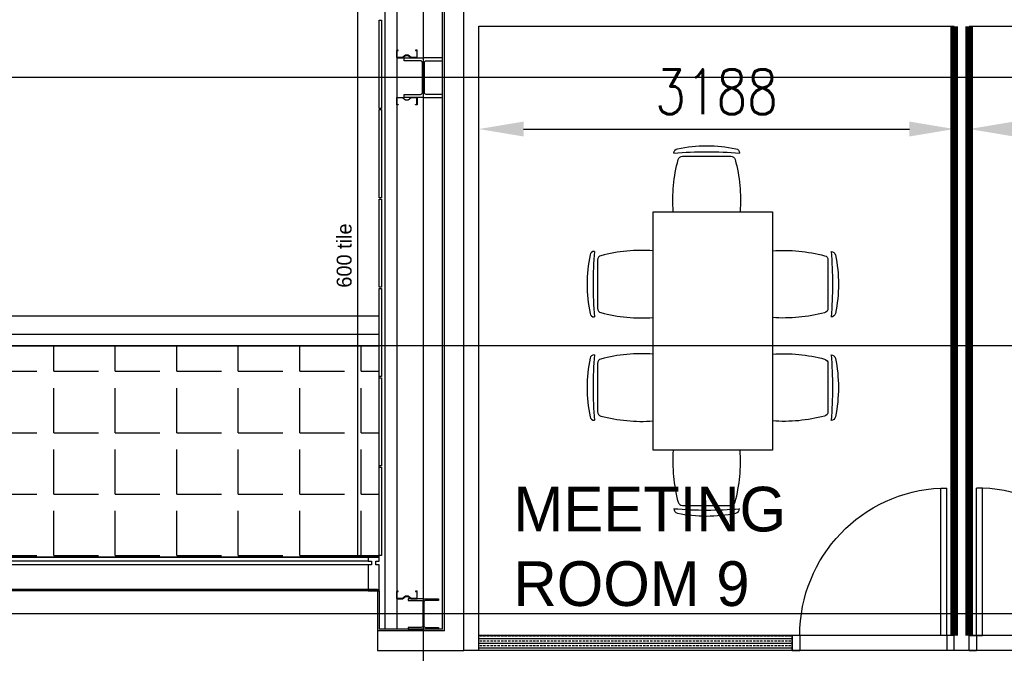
# Model space of a CAD drawing. Header units: millimetres. Extents: x -312551 to 250764, y -35891 to 59426.
# Tile 232 of 256: x 100475 to 107079, y 49620 to 53873. Entities that reach past the tile are written whole.
import ezdxf

# ---------------------------------------------------------------- set-up
doc = ezdxf.new("R2010")
doc.units = ezdxf.units.MM
doc.header["$LTSCALE"] = 2.5
for name, color, linetype in [('curtain walling', 7, 'Continuous'), ('FO-00 - FURN$0$FURNITURE', 22, 'Continuous'), ('GLAZING', 1, 'Continuous'), ('NF ARCH', 4, 'Continuous'), ('NF-AS BUILT', 7, 'Continuous'), ('NF-AS BUILT DIMS', 4, 'Continuous'), ('NF-GRIDS', 252, 'Continuous'), ('NF-Steel columns', 6, 'Continuous'), ('NF-TEXT', 1, 'Continuous'), ('REGUS-FURNITURE', 40, 'Continuous'), ('TERR TILE 600', 160, 'Continuous'), ('Terrace', 6, 'Continuous'), ('Terracotta Tile', 30, 'Continuous')]:
    doc.layers.add(name, color=color, linetype=linetype)
doc.styles.add('ROMANS', font='romans.shx', dxfattribs={"width": 0.8})
doc.dimstyles.new('100NFDIM', dxfattribs={"dimscale": 100, "dimtxt": 3, "dimasz": 3, "dimexe": 1, "dimexo": 1, "dimgap": 1, "dimtad": 1, "dimdec": 0, "dimdsep": 46, "dimtxsty": 'ROMANS', "dimcen": 3, "dimclrd": 4, "dimclre": 4, "dimclrt": 1, "dimaunit": 1, "dimadec": 0, "dimazin": 0, "dimtfac": 1, "dimtdec": 0, "dimtmove": 0, "dimatfit": 3, "dimfxl": 0, "dimtolj": 1, "dimarcsym": 0})

# ---------------------------------------------------------------- blocks, each defined once
blk = doc.blocks.new('254')
at = {"layer": 'NF-Steel columns', "color": 2, "linetype": 'Continuous'}
for points in [[(4507.5, -25240.9), (4378.3, -25240.9), (4378.3, -25220.4), (4488.3, -25220.4, 0.414214), (4501, -25207.7), (4501, -25007.4, 0.414214), (4488.3, -24994.7), (4378.3, -24994.7), (4378.3, -24974.2), (4507.5, -24974.2)], [(4507.5, -25240.9), (4636.6, -25240.9), (4636.6, -25220.4), (4526.7, -25220.4, -0.414214), (4514, -25207.7), (4514, -25007.4, -0.414214), (4526.7, -24994.7), (4636.6, -24994.7), (4636.6, -24974.2), (4507.5, -24974.2)]]:
    blk.add_lwpolyline(points, format="xyb", dxfattribs=at)
blk = doc.blocks.new('*D48')
at = {"layer": 'Defpoints', "color": 0}
for p in [(106742.8, 53139.5), (103554.3, 52659), (106742.8, 52659)]:
    blk.add_point(p, dxfattribs=at)
at = {"layer": 'NF-AS BUILT DIMS', "color": 4, "lineweight": -2}
for p, q in [((103554.3, 52759), (103554.3, 53239.5)), ((106742.8, 52759), (106742.8, 53239.5)), ((103854.3, 53139.5), (106442.8, 53139.5))]:
    blk.add_line(p, q, dxfattribs=at)
at = {"layer": 'NF-AS BUILT DIMS', "color": 4}
for points in [[(103854.3, 53189.5), (103854.3, 53089.5), (103554.3, 53139.5)], [(106442.8, 53189.5), (106442.8, 53089.5), (106742.8, 53139.5)]]:
    blk.add_solid(points, dxfattribs=at)
at = {"layer": 'NF-AS BUILT DIMS', "color": 1, "insert": (105148.5, 53389.5), "char_height": 300, "attachment_point": 5, "style": 'ROMANS'}
blk.add_mtext('\\A1;3188', dxfattribs=at)
blk = doc.blocks.new('*D49')
at = {"layer": 'Defpoints', "color": 0}
for p in [(106842.8, 53139.5), (110031.3, 53139.5), (110031.3, 52718)]:
    blk.add_point(p, dxfattribs=at)
at = {"layer": 'NF-AS BUILT DIMS', "color": 4, "lineweight": -2}
for p, q in [((110031.3, 52818), (110031.3, 53239.5)), ((107142.8, 53139.5), (109731.3, 53139.5))]:
    blk.add_line(p, q, dxfattribs=at)
at = {"layer": 'NF-AS BUILT DIMS', "color": 4}
for points in [[(107142.8, 53189.5), (107142.8, 53089.5), (106842.8, 53139.5)], [(109731.3, 53189.5), (109731.3, 53089.5), (110031.3, 53139.5)]]:
    blk.add_solid(points, dxfattribs=at)
at = {"layer": 'NF-AS BUILT DIMS', "color": 1, "insert": (108437, 53389.5), "char_height": 300, "attachment_point": 5, "style": 'ROMANS'}
blk.add_mtext('\\A1;3188', dxfattribs=at)
blk = doc.blocks.new('FO-00 - FURN$0$CHAIR')
at = {"layer": 'FO-00 - FURN$0$FURNITURE'}
for p, q in [((-283.8, 271.5), (-284.4, 272)), ((-309.9, 216.2), (-536.7, -15.7)), ((-592, -42.5), (-591.5, -43.1))]:
    blk.add_line(p, q, dxfattribs=at)
for centre, radius, start, end in [((227.6, -536.4), 980.5, 124.10127, 147.16322), ((1439.4, -1721.8), 2635.7, 130.84423, 140.42026), ((-305.3, 250.6), 30, 45.63224, 124.10127), ((-288.5, 195.2), 30, 60.47103, 135.63224), ((-803.3, -713.7), 1074.5, 41.61847, 60.47103), ((-571.1, -21.1), 30, 147.16322, 225.63224), ((-515.3, -36.7), 30, 135.63224, 210.79346), ((382, 498, 0), 1074.5, 210.79346, 229.64601)]:
    blk.add_arc(centre, radius, start, end, dxfattribs=at)
blk = doc.blocks.new('TABLE-6')
at = {"layer": 'FO-00 - FURN$0$FURNITURE'}
blk.add_lwpolyline([(105988.8, 23468.7), (105989.1, 25068.7), (106789.1, 25068.6), (106788.8, 23468.6)], close=True, dxfattribs=at)
at = {"layer": 'FO-00 - FURN$0$FURNITURE', "xscale": -1}
for p, rotation in [((106123.7, 25068.7, 0), 45.62262316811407), ((106789, 24806.4, 0), 315.6226231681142), ((106788.9, 24112.5, 0), 315.6226231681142)]:
    blk.add_blockref('FO-00 - FURN$0$CHAIR', p, dxfattribs=dict(at, rotation=rotation))
at = {"layer": 'FO-00 - FURN$0$FURNITURE'}
for p, rotation in [((105989, 24806.5, 0), 44.35820787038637), ((105988.9, 24112.7, 0), 44.35820787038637), ((106123.5, 23468.7, 0), 134.3582078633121)]:
    blk.add_blockref('FO-00 - FURN$0$CHAIR', p, dxfattribs=dict(at, rotation=rotation))
blk = doc.blocks.new('Door')
at = {"layer": 'REGUS-FURNITURE'}
for p, q in [((0, 0), (0.1, 0)), ((0, 0), (0, -0.05)), ((0.1, 0), (0.1, -0.09)), ((0.1, -0.05), (0, -0.05)), ((0.1, -0.05), (1.09, -0.05)), ((1.09, -0.09), (1.09, -0.05)), ((0.1, -0.09), (1.09, -0.09)), ((0.1, -1.036), (0, -1.036)), ((0, -1.086), (0, -1.036)), ((0.1, -1.036), (0.1, -1.086)), ((0, -1.086), (0.1, -1.086))]:
    blk.add_line(p, q, dxfattribs=at)
blk.add_arc((0.1, -0.045), 0.991, 270, 357.39738, dxfattribs=at)

msp = doc.modelspace()

# ---------------------------------------------------------------- hatches: boundary and pattern name
at = {"ltscale": 500000}
h = msp.add_hatch(dxfattribs=at)
h.set_pattern_fill('BRASS', color=170, scale=5, style=0)
h.paths.add_polyline_path([(105656.8, 49739.5), (103554.3, 49739.5), (103554.3, 49639.5), (105656.8, 49639.5)])
at = {"layer": 'Terrace'}
h = msp.add_hatch(dxfattribs=at)
h.set_pattern_fill('ANGLE', color=256, scale=1500, style=0)
h.set_pattern_definition([(0, (-2071521.74, -4242199.36), (0, 412.5), [300, -112.5]), (90, (-2071521.74, -4242199.36), (-412.5, 3e-14), [300, -112.5])])
h.paths.add_polyline_path([(94107.8, 48425.2), (95527.8, 48425.2), (95527.8, 50264.5), (102886.8, 50264.5), (102886.8, 51684.5), (94107.8, 51684.5)])

# ---------------------------------------------------------------- linework, layer by layer
for p, q in [((102923.8, 54440.5), (102923.8, 49782.9)), ((103003.8, 54360.5), (103003.8, 49782.9))]:
    msp.add_line(p, q)
for points in [[(103013.8, 53667.8), (103003.8, 53667.8), (103003.8, 53617.8), (103043.8, 53617.8), (103063.8, 53632.8), (103080.8, 53632.8), (103100.8, 53617.8), (103140.8, 53617.8), (103140.8, 53667.8), (103130.8, 53667.8), (103130.8, 53665.8), (103138.8, 53665.8), (103138.8, 53619.8), (103101.5, 53619.8), (103081.5, 53634.8), (103063.1, 53634.8), (103043.1, 53619.8), (103005.8, 53619.8), (103005.8, 53665.8), (103013.8, 53665.8)], [(103013.8, 53301.1), (103003.8, 53301.1), (103003.8, 53351.1), (103043.8, 53351.1), (103063.8, 53336.1), (103080.8, 53336.1), (103100.8, 53351.1), (103140.8, 53351.1), (103140.8, 53301.1), (103130.8, 53301.1), (103130.8, 53303.1), (103138.8, 53303.1), (103138.8, 53349.1), (103101.5, 53349.1), (103081.5, 53334.1), (103063.1, 53334.1), (103043.1, 53349.1), (103005.8, 53349.1), (103005.8, 53303.1), (103013.8, 53303.1)], [(103013.8, 50036.1), (103003.8, 50036.1), (103003.8, 49986.1), (103043.8, 49986.1), (103063.8, 50001.1), (103080.8, 50001.1), (103100.8, 49986.1), (103140.8, 49986.1), (103140.8, 50036.1), (103130.8, 50036.1), (103130.8, 50034.1), (103138.8, 50034.1), (103138.8, 49988.1), (103101.5, 49988.1), (103081.5, 50003.1), (103063.1, 50003.1), (103043.1, 49988.1), (103005.8, 49988.1), (103005.8, 50034.1), (103013.8, 50034.1)]]:
    msp.add_lwpolyline(points, close=True)
at = {"color": 170, "ltscale": 500000}
msp.add_lwpolyline([(103554.3, 49739.5), (105656.8, 49739.5), (105656.8, 49639.5), (103554.3, 49639.5)], close=True, dxfattribs=at)
at = {"layer": 'curtain walling'}
msp.add_lwpolyline([(102811.8, 50239.5), (102834.3, 50239.5), (102834.3, 50214.5), (102811.8, 50214.5), (102811.8, 50039.5), (102886.8, 50039.5), (102886.8, 50214.5), (102864.3, 50214.5), (102864.3, 50239.5), (102886.8, 50239.5), (102886.8, 50264.5), (102811.8, 50264.5), (102811.8, 50239.5)], dxfattribs=at)
at = {"layer": 'GLAZING'}
for p, q in [((103311.9, 49782.9), (103311.9, 54223.5)), ((103324.4, 49770.4), (103324.4, 54211)), ((102811.8, 50264.5), (95827.8, 50264.6)), ((102811.8, 50239.5), (95827.8, 50239.5)), ((102811.8, 50214.5), (95827.8, 50214.5)), ((102886.8, 50039.5), (95827.8, 50039.5)), ((102874.3, 50039.5), (102874.3, 49770.4)), ((102886.8, 50039.5), (102886.8, 49782.9)), ((103324.4, 49770.4), (102874.3, 49770.4)), ((103284.4, 49782.9), (102886.8, 49782.9)), ((103311.9, 49782.9), (102920.8, 49782.9))]:
    msp.add_line(p, q, dxfattribs=at)
at = {"layer": 'NF ARCH'}
for p, q in [((93907.8, 51884.5), (102886.8, 51884.5)), ((93907.8, 51884.5), (102886.8, 51884.5)), ((102886.8, 51759.5), (94032.8, 51759.5)), ((102886.8, 51759.5), (94032.8, 51759.5)), ((94107.8, 51684.5), (102886.8, 51684.5)), ((94107.8, 51684.5), (102886.8, 51684.5))]:
    msp.add_line(p, q, dxfattribs=at)
at = {"layer": 'NF-AS BUILT'}
for p, q in [((103454.3, 49639.5), (103454.3, 53929.5)), ((95872.8, 50049.5), (102874.3, 50049.5)), ((102874.3, 50049.5), (102874.3, 49639.5)), ((102874.3, 49639.5), (103454.3, 49639.5))]:
    msp.add_line(p, q, dxfattribs=at)
msp.add_lwpolyline([(110131.3, 49639.5), (103454.3, 49639.5), (103454.3, 53929.5), (110131.3, 53929.5)], close=True, dxfattribs=at)
for points in [[(106742.8, 49739.5), (103554.3, 49739.5), (103554.3, 53829.5), (106742.8, 53829.5)], [(106842.8, 53829.5), (110031.3, 53829.5), (110031.3, 49739.5), (106842.8, 49739.5)]]:
    msp.add_lwpolyline(points, dxfattribs=at)
at = {"layer": 'NF-AS BUILT', "color": 10, "ltscale": 0.1, "const_width": 50}
for points in [[(106742.8, 53829.5), (106742.8, 49739.5)], [(106842.8, 53829.5), (106842.8, 49739.5)]]:
    msp.add_lwpolyline(points, dxfattribs=at)
at = {"layer": 'NF-GRIDS'}
for p, q in [((103182.8, -27784), (103182.8, 58409.3)), ((164549.8, 53484.5), (84521.8, 53484.5)), ((164549.8, 51684.5), (84521.8, 51684.5)), ((164549.8, 49884.5), (84521.8, 49884.5))]:
    msp.add_line(p, q, dxfattribs=at)
at = {"layer": 'NF-Steel columns', "color": 2}
for points in [[(103182.8, 49986.1), (103081.2, 49986.1), (103081.2, 49975.1), (103168.4, 49975.1, -0.414214), (103179.1, 49964.4), (103179.1, 49804.6, -0.414214), (103168.4, 49793.9), (103081.2, 49793.9), (103081.2, 49782.9), (103182.8, 49782.9)], [(103182.8, 49986.1), (103284.4, 49986.1), (103284.4, 49975.1), (103197.1, 49975.1, 0.414214), (103186.4, 49964.4), (103186.4, 49804.6, 0.414214), (103197.1, 49793.9), (103284.4, 49793.9), (103284.4, 49782.9), (103182.8, 49782.9)]]:
    msp.add_lwpolyline(points, format="xyb", dxfattribs=at)
at = {"layer": 'TERR TILE 600'}
for p, q in [((102743.1, 50277.5), (102743.1, 54477.5)), ((102603.3, 50277.5), (102886.8, 50277.5))]:
    msp.add_line(p, q, dxfattribs=at)
at = {"layer": 'Terrace'}
msp.add_lwpolyline([(94107.8, 48425.2), (95527.8, 48425.2), (95527.8, 50264.5), (102886.8, 50264.5), (102886.8, 51684.5), (94107.8, 51684.5)], close=True, dxfattribs=at)
at = {"layer": 'Terracotta Tile'}
for points in [[(102886.8, 53277.5), (102886.8, 53869.5), (102901.8, 53869.5), (102901.8, 53277.5)], [(102886.8, 52677.5), (102886.8, 53269.5), (102901.8, 53269.5), (102901.8, 52677.5)], [(102886.8, 52077.5), (102886.8, 52669.5), (102901.8, 52669.5), (102901.8, 52077.5)], [(102886.8, 51477.5), (102886.8, 52069.5), (102901.8, 52069.5), (102901.8, 51477.5)], [(102886.8, 50877.5), (102886.8, 51469.5), (102901.8, 51469.5), (102901.8, 50877.5)], [(102886.8, 50277.5), (102886.8, 50869.5), (102901.8, 50869.5), (102901.8, 50277.5)]]:
    msp.add_lwpolyline(points, close=True, dxfattribs=at)

# ---------------------------------------------------------------- block references
at = {"layer": 'NF ARCH'}
msp.add_blockref('TABLE-6', (-1265.4, 27515.8), dxfattribs=at)
at = {"layer": 'NF-AS BUILT', "yscale": 1000, "zscale": 1000}
for p, xscale, rotation in [((106742.8, 49639.5), -1000, 270), ((106842.8, 49639.5), 1000, 90.0000000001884)]:
    msp.add_blockref('Door', p, dxfattribs=dict(at, xscale=xscale, rotation=rotation))
at = {"layer": 'NF-Steel columns'}
msp.add_blockref('254', (98675.3, 78592), dxfattribs=at)

# ---------------------------------------------------------------- texts
at = {"layer": 'NF-TEXT', "insert": (103787.5, 50737.9), "char_height": 300, "width": 2089.638, "attachment_point": 1}
msp.add_mtext('MEETING ROOM 9', dxfattribs=at)
at = {"layer": 'TERR TILE 600', "insert": (102601.4, 52074.5), "char_height": 100, "width": 479.141, "attachment_point": 1, "rotation": 90}
msp.add_mtext('600 tile', dxfattribs=at)

# ---------------------------------------------------------------- dimensions: what is measured, and where the dimension line sits
at = {"layer": 'NF-AS BUILT DIMS'}
for base, p1, p2, picture, middle in [((106742.799157, 53139.493182), (103554.299161, 52658.962105), (106742.799157, 52658.962105), '*D48', (105148.549159, 53389.493182)), ((110031.29915, 53139.49318), (106842.79916, 53139.49318), (110031.29915, 52718.01719), '*D49', (108437.04916, 53389.49318))]:
    dim = msp.add_linear_dim(base=base, p1=p1, p2=p2, dimstyle='100NFDIM', dxfattribs=at)
    dim.commit()
    dim.dimension.update_dxf_attribs({"geometry": picture, "text_midpoint": middle})

doc.saveas('drawing.dxf')
